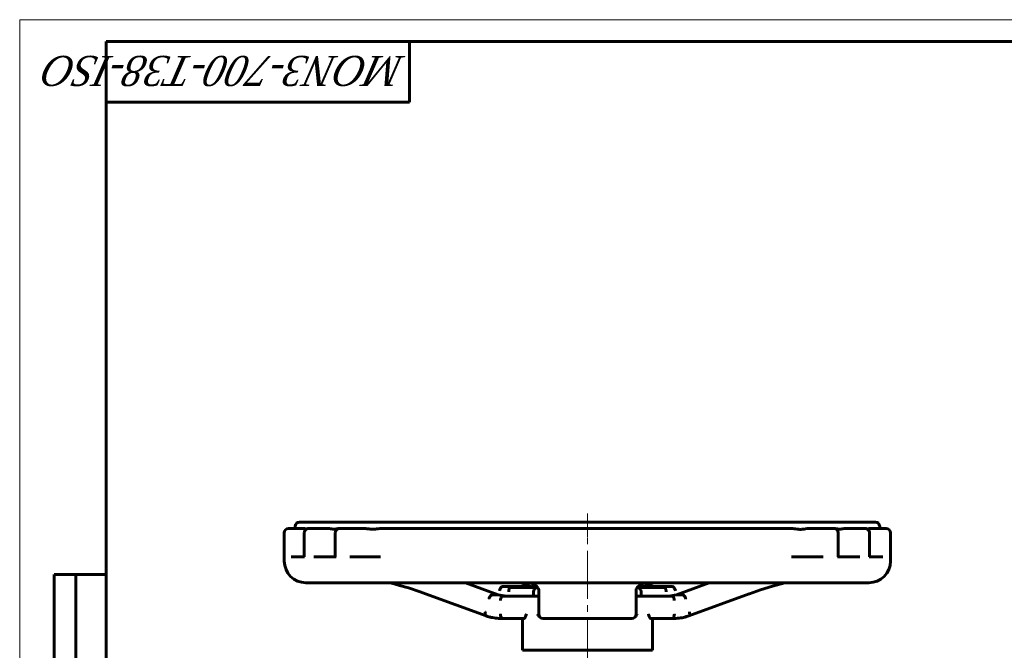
# Model space of a CAD drawing. Header units: millimetres. Extents: x 0 to 594, y 0 to 420.
# Tile 5 of 10: x 0 to 227, y 274 to 420. Entities that reach past the tile are written whole.
import ezdxf

# ---------------------------------------------------------------- set-up
doc = ezdxf.new("R2010")
doc.units = ezdxf.units.MM
for name, pattern in [('K5LT_AXLED', [13.875, 9.375, -1.5, 1.5, -1.5]), ('K5LT_BASIC', [0]), ('K5LT_THIN', [0])]:
    doc.linetypes.add(name, pattern=pattern)
doc.layers.add('Системный слой (1)', color=7, linetype='Continuous', true_color=0x6c6c6c)
doc.styles.add('KTEXTSTYLE', font='txt', dxfattribs={"width": 0.96, "height": 5})

# ---------------------------------------------------------------- blocks, each defined once
blk = doc.blocks.new('U0')
at = {"layer": 'Системный слой (1)', "color": 143, "linetype": 'K5LT_BASIC', "lineweight": 60, "true_color": 0x33acca}
for p, q in [((154.51, 282.42), (154.6, 282.48)), ((154.51, 282.42), (154.51, 282.42)), ((154.6, 282.48), (154.6, 282.48)), ((154.6, 282.48), (154.61, 282.48)), ((154.61, 282.48), (154.62, 282.49)), ((154.62, 282.49), (154.63, 282.51)), ((154.63, 282.51), (154.66, 282.56)), ((154.66, 282.56), (154.71, 282.68)), ((154.71, 283.22), (154.68, 283.36)), ((154.68, 283.36), (154.68, 283.36)), ((154.68, 283.36), (154.68, 283.36)), ((154.73, 283.1), (154.71, 283.22)), ((154.71, 282.7), (154.72, 282.73)), ((154.71, 282.69), (154.71, 282.7)), ((154.71, 282.68), (154.71, 282.69)), ((154.71, 282.68), (154.71, 282.68)), ((154.72, 282.73), (154.73, 282.79)), ((154.73, 283.04), (154.73, 283.1)), ((154.73, 283.01), (154.73, 283.04)), ((154.74, 283), (154.73, 283.01)), ((154.73, 282.79), (154.74, 282.91)), ((154.74, 282.99), (154.74, 283)), ((154.74, 282.91), (154.74, 282.99))]:
    blk.add_line(p, q, dxfattribs=at)
blk = doc.blocks.new('U1')
at = {"layer": 'Системный слой (1)', "color": 143, "linetype": 'K5LT_BASIC', "lineweight": 60, "true_color": 0x33acca}
for p, q in [((148.82, 289), (148.81, 289)), ((148.83, 289), (148.82, 289)), ((148.82, 289), (148.82, 289)), ((148.89, 288.98), (148.83, 289)), ((148.94, 288.96), (148.89, 288.98)), ((148.97, 288.94), (148.94, 288.96)), ((148.99, 288.93), (148.97, 288.94)), ((148.99, 288.92), (148.99, 288.93)), ((149, 288.92), (148.99, 288.92)), ((149.06, 288.86), (149, 288.92)), ((149.11, 288.79), (149.06, 288.86)), ((149.14, 288.75), (149.11, 288.79)), ((149.15, 288.73), (149.14, 288.75)), ((149.15, 288.72), (149.15, 288.73)), ((149.16, 288.71), (149.15, 288.72)), ((149.2, 288.61), (149.16, 288.71)), ((149.23, 288.5), (149.2, 288.61)), ((149.25, 288.44), (149.23, 288.5)), ((149.25, 288.41), (149.25, 288.44)), ((149.26, 288.4), (149.25, 288.41)), ((149.26, 288.39), (149.26, 288.4)), ((149.28, 288.27), (149.26, 288.39)), ((149.29, 288.14), (149.28, 288.27)), ((149.29, 288.07), (149.29, 288.14)), ((149.29, 288.03), (149.29, 288.07)), ((149.29, 288.02), (149.29, 288.03)), ((149.29, 288.01), (149.29, 288.02)), ((149.29, 288), (149.29, 288.01)), ((149.29, 288.01), (149.29, 288.01))]:
    blk.add_line(p, q, dxfattribs=at)
blk = doc.blocks.new('U2')
at = {"layer": 'Системный слой (1)', "color": 143, "linetype": 'K5LT_BASIC', "lineweight": 60, "true_color": 0x33acca}
for p, q in [((119, 288.73), (119.09, 288.8)), ((119.09, 288.8), (119.21, 288.88)), ((119.21, 288.88), (119.21, 288.89)), ((119.21, 288.89), (119.22, 288.89)), ((119.22, 288.89), (119.24, 288.9)), ((119.24, 288.9), (119.29, 288.92)), ((119.29, 288.92), (119.38, 288.96)), ((119.38, 288.96), (119.42, 288.97)), ((119.42, 288.97), (119.42, 288.97)), ((119.42, 288.97), (119.43, 288.97)), ((119.43, 288.97), (119.45, 288.97)), ((119.45, 288.97), (119.48, 288.98)), ((119.48, 288.98), (119.55, 288.99)), ((119.55, 288.99), (119.62, 289)), ((118.7, 288), (118.76, 288.34)), ((118.76, 288.35), (118.77, 288.36)), ((118.76, 288.34), (118.76, 288.35)), ((118.77, 288.36), (118.78, 288.39)), ((118.78, 288.39), (118.8, 288.44)), ((118.8, 288.44), (118.85, 288.54)), ((118.85, 288.54), (118.93, 288.65)), ((118.93, 288.65), (118.94, 288.66)), ((118.93, 288.65), (118.93, 288.65)), ((118.94, 288.66), (118.96, 288.69)), ((118.96, 288.69), (119, 288.73))]:
    blk.add_line(p, q, dxfattribs=at)
blk = doc.blocks.new('U3')
at = {"layer": 'Системный слой (1)', "color": 143, "linetype": 'K5LT_BASIC', "lineweight": 60, "true_color": 0x33acca}
for p, q in [((150.7, 287), (150.69, 287)), ((150.69, 287), (150.69, 287)), ((150.69, 287), (150.69, 287)), ((150.76, 286.98), (150.7, 287)), ((150.82, 286.96), (150.76, 286.98)), ((150.85, 286.94), (150.82, 286.96)), ((150.86, 286.93), (150.85, 286.94)), ((150.87, 286.92), (150.86, 286.93)), ((150.94, 286.86), (150.87, 286.92)), ((150.87, 286.92), (150.87, 286.92)), ((150.99, 286.79), (150.94, 286.86)), ((151.01, 286.75), (150.99, 286.79)), ((151.02, 286.73), (151.01, 286.75)), ((151.03, 286.72), (151.02, 286.73)), ((151.03, 286.71), (151.03, 286.72)), ((151.08, 286.61), (151.03, 286.71)), ((151.11, 286.5), (151.08, 286.61)), ((151.13, 286.44), (151.11, 286.5)), ((151.13, 286.41), (151.13, 286.44)), ((151.13, 286.4), (151.13, 286.41)), ((151.14, 286.39), (151.13, 286.4)), ((151.16, 286.27), (151.14, 286.39)), ((151.17, 286.14), (151.16, 286.27)), ((151.17, 286.07), (151.17, 286.14)), ((151.17, 286.04), (151.17, 286.07)), ((151.17, 286.02), (151.17, 286.04)), ((151.17, 286.01), (151.17, 286.02)), ((151.17, 286), (151.17, 286.01)), ((151.17, 286.01), (151.17, 286.01))]:
    blk.add_line(p, q, dxfattribs=at)
blk = doc.blocks.new('U4')
at = {"layer": 'Системный слой (1)', "color": 143, "linetype": 'K5LT_BASIC', "lineweight": 60, "true_color": 0x33acca}
for p, q in [((119.69, 282.74), (119.63, 282.84)), ((119.63, 282.84), (119.63, 282.84)), ((119.77, 282.61), (119.69, 282.74)), ((119.84, 282.51), (119.77, 282.61)), ((119.91, 282.41), (119.84, 282.51)), ((120, 282.3), (119.91, 282.41)), ((120.05, 282.24), (120, 282.3)), ((120.07, 282.22), (120.05, 282.24)), ((120.08, 282.2), (120.07, 282.22)), ((120.09, 282.2), (120.08, 282.2)), ((120.11, 282.17), (120.09, 282.2))]:
    blk.add_line(p, q, dxfattribs=at)
blk = doc.blocks.new('U5')
at = {"layer": 'Системный слой (1)', "color": 143, "linetype": 'K5LT_BASIC', "lineweight": 60, "true_color": 0x33acca}
for p, q in [((142.12, 282.18), (142.11, 282.17)), ((142.13, 282.19), (142.12, 282.18)), ((142.21, 282.29), (142.13, 282.19)), ((142.29, 282.38), (142.21, 282.29)), ((142.37, 282.49), (142.29, 282.38)), ((142.47, 282.64), (142.37, 282.49)), ((142.54, 282.74), (142.47, 282.64)), ((142.57, 282.79), (142.54, 282.74)), ((142.58, 282.82), (142.57, 282.79)), ((142.59, 282.83), (142.58, 282.82)), ((142.6, 282.84), (142.59, 282.83)), ((142.59, 282.83), (142.59, 282.83))]:
    blk.add_line(p, q, dxfattribs=at)
blk = doc.blocks.new('U6')
at = {"layer": 'Системный слой (1)', "color": 143, "linetype": 'K5LT_BASIC', "lineweight": 60, "true_color": 0x33acca}
for p, q in [((107.5, 283.1), (107.49, 282.98)), ((107.49, 282.98), (107.49, 282.98)), ((107.49, 282.98), (107.49, 282.96)), ((107.49, 282.96), (107.49, 282.93)), ((107.49, 282.93), (107.49, 282.88)), ((107.49, 282.88), (107.49, 282.78)), ((107.49, 282.78), (107.52, 282.68)), ((107.51, 283.23), (107.5, 283.1)), ((107.53, 283.29), (107.51, 283.23)), ((107.52, 282.68), (107.52, 282.67)), ((107.52, 282.67), (107.52, 282.66)), ((107.52, 282.66), (107.53, 282.64)), ((107.54, 283.32), (107.53, 283.29)), ((107.53, 282.64), (107.54, 282.6)), ((107.54, 283.36), (107.54, 283.35)), ((107.54, 283.35), (107.54, 283.35)), ((107.54, 283.35), (107.54, 283.34)), ((107.54, 283.34), (107.54, 283.32)), ((107.54, 282.6), (107.58, 282.54)), ((107.58, 282.54), (107.62, 282.48)), ((107.62, 282.48), (107.63, 282.47)), ((107.63, 282.47), (107.63, 282.47)), ((107.63, 282.47), (107.64, 282.46)), ((107.64, 282.46), (107.66, 282.45)), ((107.66, 282.45), (107.7, 282.42)), ((107.7, 282.42), (107.71, 282.42)), ((107.71, 282.42), (107.72, 282.42))]:
    blk.add_line(p, q, dxfattribs=at)
blk = doc.blocks.new('U7')
at = {"layer": 'Системный слой (1)', "color": 143, "linetype": 'K5LT_BASIC', "lineweight": 60, "true_color": 0x33acca}
for p, q in [((118.02, 290.09), (119.17, 289.41)), ((119.17, 289.41), (119.74, 288.83)), ((119.74, 288.83), (119.86, 288.48)), ((119.86, 288.48), (119.86, 288.48))]:
    blk.add_line(p, q, dxfattribs=at)
blk = doc.blocks.new('U8')
at = {"layer": 'Системный слой (1)', "color": 143, "linetype": 'K5LT_BASIC', "lineweight": 60, "true_color": 0x33acca}
for p, q in [((85.51, 290.09), (85.56, 290.07)), ((85.56, 290.07), (85.59, 290.07)), ((85.59, 290.07), (85.6, 290.06)), ((85.6, 290.06), (85.61, 290.06)), ((85.61, 290.06), (85.62, 290.06)), ((85.62, 290.06), (85.63, 290.06)), ((85.63, 290.06), (85.64, 290.05)), ((85.64, 290.05), (85.65, 290.05)), ((85.65, 290.05), (85.66, 290.05)), ((85.66, 290.05), (85.67, 290.05)), ((85.67, 290.05), (85.68, 290.04)), ((85.68, 290.04), (85.72, 290.03)), ((85.72, 290.03), (85.78, 290.02)), ((85.78, 290.02), (85.91, 289.98)), ((85.91, 289.98), (86.17, 289.91)), ((86.17, 289.91), (86.69, 289.77)), ((86.69, 289.77), (87.73, 289.48)), ((87.73, 289.48), (89.77, 288.87)), ((89.77, 288.87), (92.46, 287.99)), ((92.46, 287.99), (93.73, 287.54))]:
    blk.add_line(p, q, dxfattribs=at)
blk = doc.blocks.new('U9')
at = {"layer": 'Системный слой (1)', "color": 143, "linetype": 'K5LT_BASIC', "lineweight": 60, "true_color": 0x33acca}
for p, q in [((65.69, 302.59), (65.82, 302.57)), ((65.82, 302.57), (65.82, 302.57)), ((65.82, 302.57), (65.83, 302.57)), ((65.83, 302.57), (65.84, 302.56)), ((65.84, 302.56), (65.86, 302.56)), ((65.86, 302.56), (65.9, 302.55)), ((65.9, 302.55), (65.98, 302.52)), ((65.98, 302.52), (66.03, 302.5)), ((66.03, 302.5), (66.07, 302.48)), ((66.07, 302.48), (66.11, 302.47)), ((66.11, 302.47), (66.16, 302.45)), ((66.16, 302.45), (66.21, 302.44)), ((66.21, 302.44), (66.21, 302.44)), ((66.21, 302.44), (66.21, 302.44)), ((66.21, 302.44), (66.21, 302.44)), ((66.21, 302.44), (66.21, 302.44)), ((66.21, 302.44), (66.21, 302.44))]:
    blk.add_line(p, q, dxfattribs=at)
blk = doc.blocks.new('U10')
at = {"layer": 'Системный слой (1)', "color": 143, "linetype": 'K5LT_BASIC', "lineweight": 60, "true_color": 0x33acca}
for p, q in [((118.52, 289.11), (118.11, 289.21)), ((118.92, 289.04), (118.52, 289.11)), ((119.33, 289), (118.92, 289.04))]:
    blk.add_line(p, q, dxfattribs=at)
blk = doc.blocks.new('U11')
at = {"layer": 'Системный слой (1)', "color": 143, "linetype": 'K5LT_BASIC', "lineweight": 60, "true_color": 0x33acca}
for p, q in [((143.3, 289.04), (142.89, 289)), ((143.71, 289.11), (143.3, 289.04)), ((144.11, 289.21), (143.71, 289.11))]:
    blk.add_line(p, q, dxfattribs=at)
blk = doc.blocks.new('U12')
at = {"layer": 'Системный слой (1)', "color": 143, "linetype": 'K5LT_BASIC', "lineweight": 60, "true_color": 0x33acca}
for p, q in [((142.61, 289), (142.81, 288.97)), ((142.81, 288.97), (142.81, 288.96)), ((142.81, 288.96), (142.82, 288.96)), ((142.82, 288.96), (142.84, 288.96)), ((142.84, 288.96), (142.87, 288.95)), ((142.87, 288.95), (142.94, 288.92)), ((142.94, 288.92), (143.02, 288.88)), ((143.02, 288.88), (143.03, 288.88)), ((143.03, 288.88), (143.04, 288.87)), ((143.04, 288.87), (143.06, 288.86)), ((143.06, 288.86), (143.1, 288.83)), ((143.1, 288.83), (143.18, 288.77)), ((143.18, 288.77), (143.3, 288.64)), ((143.3, 288.64), (143.3, 288.64)), ((143.3, 288.64), (143.31, 288.62)), ((143.31, 288.62), (143.33, 288.6)), ((143.33, 288.6), (143.36, 288.55)), ((143.36, 288.55), (143.42, 288.44)), ((143.42, 288.44), (143.47, 288.33)), ((143.47, 288.33), (143.47, 288.33)), ((143.47, 288.33), (143.47, 288.31)), ((143.47, 288.31), (143.48, 288.29)), ((143.48, 288.29), (143.5, 288.23)), ((143.5, 288.23), (143.51, 288.11)), ((143.51, 288.11), (143.52, 288))]:
    blk.add_line(p, q, dxfattribs=at)
blk = doc.blocks.new('U13')
at = {"layer": 'Системный слой (1)', "color": 143, "linetype": 'K5LT_BASIC', "lineweight": 60, "true_color": 0x33acca}
for p, q in [((111.15, 286.62), (111.11, 286.51)), ((111.17, 286.66), (111.15, 286.62)), ((111.18, 286.69), (111.17, 286.66)), ((111.19, 286.7), (111.18, 286.7)), ((111.18, 286.7), (111.18, 286.69)), ((111.24, 286.8), (111.19, 286.7)), ((111.29, 286.87), (111.24, 286.8)), ((111.32, 286.9), (111.29, 286.87)), ((111.33, 286.91), (111.32, 286.9)), ((111.34, 286.92), (111.33, 286.91)), ((111.52, 287), (111.34, 286.92)), ((111.34, 286.92), (111.34, 286.92)), ((111.53, 287), (111.52, 287)), ((111.54, 287), (111.53, 287)), ((111.53, 287), (111.53, 287)), ((111.07, 286.27), (111.05, 286.14)), ((111.05, 286.14), (111.05, 286)), ((111.05, 286), (111.05, 286)), ((111.05, 286), (111.05, 286)), ((111.08, 286.36), (111.07, 286.33)), ((111.07, 286.33), (111.07, 286.27)), ((111.11, 286.51), (111.08, 286.38)), ((111.08, 286.38), (111.08, 286.38)), ((111.08, 286.38), (111.08, 286.36))]:
    blk.add_line(p, q, dxfattribs=at)
blk = doc.blocks.new('U14')
at = {"layer": 'Системный слой (1)', "color": 143, "linetype": 'K5LT_BASIC', "lineweight": 60, "true_color": 0x33acca}
for p, q in [((173.84, 289.29), (171.07, 288.43)), ((176.71, 290.09), (173.84, 289.29)), ((168.5, 287.54), (168.49, 287.54)), ((168.51, 287.54), (168.5, 287.54)), ((168.5, 287.54), (168.5, 287.54)), ((168.5, 287.54), (168.5, 287.54)), ((168.52, 287.55), (168.51, 287.55)), ((168.51, 287.55), (168.51, 287.54)), ((171.07, 288.43), (168.52, 287.55))]:
    blk.add_line(p, q, dxfattribs=at)
blk = doc.blocks.new('U15')
at = {"layer": 'Системный слой (1)', "color": 143, "linetype": 'K5LT_BASIC', "lineweight": 60, "true_color": 0x33acca}
for q in [(119.86, 288.48), (119.86, 283.36)]:
    blk.add_line((119.86, 288.48), q, dxfattribs=at)
blk = doc.blocks.new('U16')
at = {"layer": 'Системный слой (1)', "color": 143, "linetype": 'K5LT_BASIC', "lineweight": 60, "true_color": 0x33acca}
for p, q in [((113.12, 288.8), (113.06, 288.7)), ((113.17, 288.87), (113.12, 288.8)), ((113.2, 288.9), (113.17, 288.87)), ((113.21, 288.91), (113.2, 288.9)), ((113.22, 288.92), (113.21, 288.91)), ((113.4, 289), (113.22, 288.92)), ((113.22, 288.92), (113.22, 288.92)), ((113.41, 289), (113.4, 289)), ((113.4, 289), (113.4, 289)), ((113.41, 289), (113.41, 289)), ((112.94, 288.27), (112.93, 288.14)), ((112.93, 288.14), (112.93, 288)), ((112.93, 288), (112.93, 288)), ((112.93, 288), (112.93, 288)), ((112.95, 288.33), (112.94, 288.27)), ((112.96, 288.36), (112.95, 288.33)), ((112.99, 288.51), (112.96, 288.38)), ((112.96, 288.38), (112.96, 288.38)), ((112.96, 288.38), (112.96, 288.36)), ((113.03, 288.62), (112.99, 288.51)), ((113.05, 288.66), (113.03, 288.62)), ((113.06, 288.69), (113.05, 288.66)), ((113.06, 288.7), (113.06, 288.7)), ((113.06, 288.7), (113.06, 288.69))]:
    blk.add_line(p, q, dxfattribs=at)
blk = doc.blocks.new('U17')
at = {"layer": 'Системный слой (1)', "color": 143, "linetype": 'K5LT_BASIC', "lineweight": 60, "true_color": 0x33acca}
for p, q in [((142.4, 288.67), (142.59, 288.97)), ((142.59, 288.97), (143.32, 289.6)), ((143.32, 289.6), (144.19, 290.09)), ((142.36, 288.52), (142.37, 288.57)), ((142.36, 288.5), (142.36, 288.52)), ((142.36, 288.49), (142.36, 288.5)), ((142.36, 288.48), (142.36, 288.49)), ((142.36, 288.49), (142.36, 288.49)), ((142.36, 288.48), (142.36, 288.48)), ((142.36, 288.48), (142.36, 288.48)), ((142.36, 288.48), (142.36, 288.48)), ((142.37, 288.57), (142.4, 288.67))]:
    blk.add_line(p, q, dxfattribs=at)
blk = doc.blocks.new('U18')
at = {"layer": 'Системный слой (1)', "color": 143, "linetype": 'K5LT_BASIC', "lineweight": 60, "true_color": 0x33acca}
for p, q in [((195.77, 302.46), (195.87, 302.48)), ((195.87, 302.48), (195.93, 302.5)), ((195.93, 302.5), (195.99, 302.52)), ((195.99, 302.52), (196, 302.52)), ((196, 302.52), (196.01, 302.53)), ((196.01, 302.53), (196.02, 302.53)), ((196.02, 302.53), (196.04, 302.53)), ((196.04, 302.53), (196.06, 302.54)), ((196.06, 302.54), (196.09, 302.55)), ((196.09, 302.55), (196.14, 302.56)), ((196.14, 302.56), (196.2, 302.58)), ((196.2, 302.58), (196.3, 302.59)), ((196.3, 302.59), (196.31, 302.59))]:
    blk.add_line(p, q, dxfattribs=at)
blk = doc.blocks.new('U66')
at = {"color": 7, "linetype": 'K5LT_THIN', "lineweight": 18, "true_color": 0xffffff}
for p, q in [((0, 0), (0, 420)), ((0, 420), (594, 420))]:
    blk.add_line(p, q, dxfattribs=at)
at = {"color": 143, "linetype": 'K5LT_BASIC', "lineweight": 60, "true_color": 0x33acca}
for p, q in [((20, 5), (20, 415)), ((20, 415), (589, 415)), ((90, 415), (90, 401)), ((90, 401), (20, 401)), ((8, 172), (8, 292)), ((20, 292), (8, 292)), ((13, 172), (13, 292))]:
    blk.add_line(p, q, dxfattribs=at)
at = {"color": 7, "insert": (88.97, 404.64), "char_height": 7, "attachment_point": 1, "rotation": 180, "style": 'KTEXTSTYLE'}
blk.add_mtext('\\fArial|b0|c204|p34;\\H5.0;\\W1.000;\\Q15;\\fGOST Type AU|b0|i0|c204|p34;\\Q15;\\W0.937;\\H7.00;MON3-700-T38-ISO', dxfattribs=at)

msp = doc.modelspace()

# ---------------------------------------------------------------- linework, layer by layer
at = {"layer": 'Системный слой (1)', "color": 30, "linetype": 'K5LT_AXLED', "lineweight": 18, "true_color": 0xff8000}
for p, q in [((131.1109, 300.5873), (131.1109, 306.0873)), ((131.1109, 288.0873), (131.1109, 303.5873)), ((131.1109, 272.4955), (131.1109, 287.9955)), ((131.1109, 226.0873), (131.1109, 276.4953))]:
    msp.add_line(p, q, dxfattribs=at)
at = {"layer": 'Системный слой (1)', "color": 143, "linetype": 'K5LT_BASIC', "lineweight": 60, "true_color": 0x33acca}
for p, q in [((63.7054, 302.5873), (62.1109, 302.5873)), ((63.6109, 302.5873), (63.6109, 303.0873)), ((65.6883, 302.5873), (63.7054, 302.5873)), ((197.6109, 304.0873), (64.6109, 304.0873)), ((68.8669, 302.5873), (66.7347, 302.5873)), ((71.2678, 302.5873), (68.8669, 302.5873)), ((73.8925, 302.5873), (73.8607, 302.5873)), ((77.0583, 302.5873), (73.8925, 302.5873)), ((75.014, 304.0873), (75.0817, 304.0873)), ((75.0817, 304.0873), (75.7618, 304.0873)), ((75.7618, 304.0873), (76.3668, 304.0873)), ((79.6856, 302.5873), (77.0583, 302.5873)), ((77.3991, 304.0873), (77.415, 304.0873)), ((84.0094, 302.5873), (83.3881, 302.5873)), ((177.5856, 302.5873), (84.0094, 302.5873)), ((178.213, 302.5873), (177.5856, 302.5873)), ((184.8054, 302.5873), (182.196, 302.5873)), ((188.0207, 302.5873), (184.8054, 302.5873)), ((188.0748, 302.5873), (188.0207, 302.5873)), ((193.1161, 302.5873), (190.7037, 302.5873)), ((195.2787, 302.5873), (193.1161, 302.5873)), ((198.329, 302.5873), (196.3134, 302.5873)), ((200.1109, 302.5873), (198.329, 302.5873)), ((198.6109, 302.5873), (198.6109, 303.0873)), ((61.1109, 295.0873), (61.1109, 301.5873)), ((65.7347, 301.5873), (65.7347, 296.0873)), ((72.8925, 301.5873), (72.8925, 296.0873)), ((189.0207, 296.0873), (189.0207, 301.5873)), ((196.2787, 296.0873), (196.2787, 301.5873)), ((201.1109, 295.0873), (201.1109, 301.5873)), ((65.8017, 296.0873), (62.7285, 296.0873)), ((73.0633, 296.0873), (67.9648, 296.0873)), ((83.3267, 296.0873), (76.2749, 296.0873)), ((185.5836, 296.0873), (178.2591, 296.0873)), ((194.0147, 296.0873), (188.8455, 296.0873)), ((199.3032, 296.0873), (196.2086, 296.0873)), ((66.1109, 290.0873), (196.1109, 290.0873)), ((110.5178, 287.3189), (102.9587, 290.0873)), ((111.5415, 289.2253), (118.0415, 289.2253)), ((119.6206, 288.9955), (113.4104, 288.9955)), ((118.118, 289.2131), (115.731, 290.0873)), ((148.8115, 288.9955), (142.6056, 288.9955)), ((144.1038, 289.2131), (146.4908, 290.0873)), ((144.1804, 289.2253), (150.6804, 289.2253)), ((151.704, 287.3189), (159.2632, 290.0873)), ((107.7107, 282.4186), (93.7303, 287.5387)), ((109.1428, 287.3189), (110.5178, 287.3189)), ((112.3273, 286.9955), (110.5178, 287.3189)), ((117.0723, 286.9955), (111.5354, 286.9955)), ((117.9521, 286.9955), (117.0723, 286.9955)), ((119.8609, 286.9955), (117.9521, 286.9955)), ((118.7007, 286.9955), (118.7007, 287.9955)), ((142.3609, 283.3612), (142.3609, 288.4778)), ((144.2697, 286.9955), (142.3609, 286.9955)), ((143.5212, 287.9955), (143.5212, 286.9955)), ((145.1496, 286.9955), (144.2697, 286.9955)), ((150.6865, 286.9955), (145.1496, 286.9955)), ((149.8945, 286.9955), (151.704, 287.3189)), ((151.704, 287.3189), (153.079, 287.3189)), ((154.5111, 282.4186), (168.4916, 287.5387)), ((119.8609, 285.9955), (119.8609, 285.9893)), ((119.8609, 283.3612), (119.8609, 282.8357)), ((142.3609, 282.8357), (142.3609, 283.3612)), ((111.2438, 281.8357), (116.1109, 281.8357)), ((111.5354, 281.8397), (116.5016, 281.8397)), ((116.1109, 274.4955), (116.1109, 281.8397)), ((141.3609, 281.8357), (120.8609, 281.8357)), ((145.7203, 281.8397), (150.6865, 281.8397)), ((146.1109, 274.4955), (146.1109, 281.8397)), ((146.1109, 281.8357), (150.978, 281.8357)), ((116.1109, 274.4955), (146.1109, 274.4955))]:
    msp.add_line(p, q, dxfattribs=at)
for centre, radius, start, end in [((62.1109, 301.5873), 1, 90, 180), ((64.6109, 303.0873), 1, 90, 180), ((66.7347, 301.5873), 1, 90, 180.003124), ((73.8925, 301.5873), 1, 90, 180.000005), ((188.0207, 301.5873), 1, 0, 90), ((195.2787, 301.5873), 1, 359.999475, 90), ((197.6109, 303.0873), 1, 0, 90), ((200.1109, 301.5873), 1, 0, 90), ((66.1109, 295.0873), 5, 180, 270), ((196.1109, 295.0873), 5, 270, 0), ((120.8609, 282.8357), 1, 180, 270), ((141.3609, 282.8357), 1, 270, 0)]:
    msp.add_arc(centre, radius, start, end, dxfattribs=at)
for centre, major_axis, ratio, start_param, end_param in [((94.0742, 288.4778), (-0.3439, -0.939), 0.47660205, 0, 0.00078642), ((120.8609, 288.4778), (1, 0), 0.95320409, 3.14159265, 3.14169624), ((141.3609, 288.4778), (1, 0), 0.95320409, 6.28317186, 6.28318531), ((168.1477, 288.4778), (0.3439, -0.939), 0.47660205, 6.28239958, 6.28318531)]:
    msp.add_ellipse(centre, major_axis=major_axis, ratio=ratio, start_param=start_param, end_param=end_param, dxfattribs=at)
for points, knots in [([(71.2678, 302.5873), (71.3539, 302.5873), (71.4405, 302.5805), (71.7121, 302.5494), (71.905, 302.512), (72.2304, 302.4721), (72.3466, 302.4626), (72.5827, 302.4585), (72.6935, 302.4631), (72.9802, 302.4885), (73.1528, 302.5155), (73.4922, 302.5637), (73.6769, 302.5873), (73.8607, 302.5873)], [0.392468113, 0.392468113, 0.392468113, 0.392468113, 0.455747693, 0.455747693, 0.594618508, 0.594618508, 0.675813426, 0.675813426, 0.751288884, 0.751288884, 0.862237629, 0.862237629, 0.980447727, 0.980447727, 0.980447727, 0.980447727]), ([(79.6856, 302.5873), (80.0146, 302.5873), (80.3673, 302.5311), (80.8728, 302.4696), (81.0172, 302.4543), (81.2487, 302.4396), (81.3292, 302.4362), (81.4808, 302.4336), (81.5505, 302.4338), (81.708, 302.4378), (81.7947, 302.4421), (82.0649, 302.4617), (82.2437, 302.4825), (82.6832, 302.5367), (82.9322, 302.5695), (83.2528, 302.5853), (83.3194, 302.5873), (83.3881, 302.5873)], [1.605096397, 1.605096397, 1.605096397, 1.605096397, 1.866541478, 1.866541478, 1.972651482, 1.972651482, 2.028378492, 2.028378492, 2.074858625, 2.074858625, 2.13089448, 2.13089448, 2.244598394, 2.244598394, 2.396611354, 2.396611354, 2.434193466, 2.434193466, 2.434193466, 2.434193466]), ([(178.213, 302.5873), (178.646, 302.5873), (179.0923, 302.5029), (179.6714, 302.4296), (179.8069, 302.4152), (180.0229, 302.4012), (180.1001, 302.398), (180.2457, 302.3956), (180.3129, 302.3961), (180.4661, 302.4005), (180.5507, 302.4054), (180.8092, 302.4267), (180.9769, 302.449), (181.3929, 302.5099), (181.6322, 302.5495), (181.9741, 302.5806), (182.0838, 302.5873), (182.196, 302.5873)], [1.597055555, 1.597055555, 1.597055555, 1.597055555, 1.844003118, 1.844003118, 1.921383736, 1.921383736, 1.964802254, 1.964802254, 2.002398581, 2.002398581, 2.049704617, 2.049704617, 2.145437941, 2.145437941, 2.28086351, 2.28086351, 2.339237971, 2.339237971, 2.339237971, 2.339237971]), ([(188.0748, 302.5873), (188.26, 302.5873), (188.4464, 302.564), (188.7899, 302.5158), (188.9645, 302.4888), (189.2543, 302.4634), (189.3659, 302.4586), (189.6033, 302.4624), (189.7199, 302.4715), (190.045, 302.5102), (190.238, 302.5468), (190.5147, 302.5794), (190.6088, 302.5873), (190.7037, 302.5873)], [1.530717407, 1.530717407, 1.530717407, 1.530717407, 1.649150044, 1.649150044, 1.759730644, 1.759730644, 1.834170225, 1.834170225, 1.913359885, 1.913359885, 2.047378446, 2.047378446, 2.11147543, 2.11147543, 2.11147543, 2.11147543]), ([(111.5415, 289.2253), (111.4764, 289.2253), (111.4058, 289.2009), (111.2614, 289.106), (111.189, 289.0364), (111.0519, 288.8608), (110.9886, 288.7564), (110.8783, 288.5242), (110.8327, 288.3981), (110.7996, 288.2688), (110.7991, 288.267), (110.7986, 288.2652)], [-0.314045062, -0.314045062, -0.314045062, -0.314045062, -0.235935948, -0.235935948, -0.157814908, -0.157814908, -0.079671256, -0.079671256, 0, 0, 0.001152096, 0.001152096, 0.001152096, 0.001152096]), ([(113.3967, 288.9951), (113.3782, 288.9941), (113.3597, 288.9932), (113.3226, 288.9916), (113.3041, 288.9908), (113.2671, 288.9896), (113.2485, 288.9891), (113.2115, 288.9883), (113.193, 288.988), (113.1559, 288.9876), (113.1374, 288.9875), (113.1188, 288.9875)], [0, 0, 0, 0, 1.2, 1.2, 2.4, 2.4, 3.6, 3.6, 4.8, 4.8, 6, 6, 6, 6]), ([(118.1122, 289.2149), (118.0908, 289.2215), (118.0684, 289.225), (118.0439, 289.2253), (118.0427, 289.2253), (118.0415, 289.2253)], [-0.3433657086, -0.3433657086, -0.3433657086, -0.3433657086, -0.315306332, -0.315306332, -0.3138538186, -0.3138538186, -0.3138538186, -0.3138538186]), ([(148.8252, 288.9951), (148.8437, 288.9941), (148.8622, 288.9932), (148.8992, 288.9916), (148.9177, 288.9908), (148.9548, 288.9896), (148.9733, 288.9891), (149.0104, 288.9883), (149.0289, 288.988), (149.0659, 288.9876), (149.0845, 288.9875), (149.103, 288.9875)], [0, 0, 0, 0, 1.2, 1.2, 2.4, 2.4, 3.6, 3.6, 4.8, 4.8, 6, 6, 6, 6]), ([(151.4232, 288.2652), (151.4228, 288.267), (151.4223, 288.2688), (151.3897, 288.3957), (151.3453, 288.5194), (151.2367, 288.7502), (151.1736, 288.8551), (151.0369, 289.0321), (150.9646, 289.1025), (150.8201, 289.1991), (150.7493, 289.2244), (150.6828, 289.2253), (150.6816, 289.2253), (150.6804, 289.2253)], [-0.629036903, -0.629036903, -0.629036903, -0.629036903, -0.627884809, -0.627884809, -0.54971829, -0.54971829, -0.47156008, -0.47156008, -0.393422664, -0.393422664, -0.315306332, -0.315306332, -0.313853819, -0.313853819, -0.313853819, -0.313853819]), ([(109.1428, 287.3189), (109.0777, 287.3189), (109.007, 287.2945), (108.8622, 287.1998), (108.7895, 287.1303), (108.6517, 286.9549), (108.5879, 286.8507), (108.4766, 286.6188), (108.4306, 286.493), (108.3969, 286.3639), (108.3964, 286.3621), (108.3959, 286.3602)], [-0.31402163, -0.31402163, -0.31402163, -0.31402163, -0.23590476, -0.23590476, -0.157780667, -0.157780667, -0.079642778, -0.079642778, 0, 0, 0.001159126, 0.001159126, 0.001159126, 0.001159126]), ([(111.5247, 286.9953), (111.506, 286.9945), (111.4873, 286.9937), (111.4498, 286.9925), (111.4311, 286.9919), (111.3937, 286.9909), (111.3749, 286.9905), (111.3375, 286.9899), (111.3188, 286.9897), (111.2813, 286.9893), (111.2626, 286.9893), (111.2438, 286.9893)], [0, 0, 0, 0, 1.2, 1.2, 2.4, 2.4, 3.6, 3.6, 4.8, 4.8, 6, 6, 6, 6]), ([(150.6972, 286.9953), (150.7159, 286.9945), (150.7346, 286.9937), (150.772, 286.9925), (150.7908, 286.9919), (150.8282, 286.9909), (150.8469, 286.9905), (150.8844, 286.9899), (150.9031, 286.9897), (150.9406, 286.9893), (150.9593, 286.9893), (150.978, 286.9893)], [0, 0, 0, 0, 1.2, 1.2, 2.4, 2.4, 3.6, 3.6, 4.8, 4.8, 6, 6, 6, 6]), ([(153.8259, 286.3602), (153.8255, 286.3621), (153.825, 286.3639), (153.7919, 286.4906), (153.747, 286.6141), (153.6375, 286.8446), (153.5739, 286.9493), (153.4364, 287.126), (153.3638, 287.1962), (153.2189, 287.2927), (153.148, 287.318), (153.0814, 287.3189), (153.0802, 287.3189), (153.079, 287.3189)], [-0.628997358, -0.628997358, -0.628997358, -0.628997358, -0.627838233, -0.627838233, -0.549685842, -0.549685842, -0.471538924, -0.471538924, -0.393404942, -0.393404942, -0.315283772, -0.315283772, -0.313830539, -0.313830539, -0.313830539, -0.313830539]), ([(111.2438, 281.8357), (111.2411, 281.8357), (111.2383, 281.8357), (111.2309, 281.8357), (111.2262, 281.8357), (111.2133, 281.8357), (111.2049, 281.8358), (111.1808, 281.8359), (111.165, 281.836), (111.1187, 281.8364), (111.0881, 281.8368), (111, 281.8383), (110.9426, 281.8397), (110.7776, 281.8451), (110.6702, 281.8502), (110.348, 281.8703), (110.1336, 281.8901), (109.6826, 281.945), (109.4462, 281.9816), (108.9757, 282.0703), (108.7417, 282.1223), (108.2426, 282.2502), (107.9782, 282.3285), (107.7163, 282.4166)], [0, 0, 0, 0, 0.0349794, 0.0349794, 0.0932784, 0.0932784, 0.19821659, 0.19821659, 0.39643318, 0.39643318, 0.78120656, 0.78120656, 1.50410132, 1.50410132, 2.85658681, 2.85658681, 5.56155781, 5.56155781, 8.56155781, 8.56155781, 11.56155781, 11.56155781, 15, 15, 15, 15]), ([(111.0249, 282.8397), (111.025, 282.8377), (111.025, 282.8357), (111.0268, 282.701), (111.0418, 282.5699), (111.0958, 282.3281), (111.1339, 282.2194), (111.2285, 282.0365), (111.284, 281.964), (111.4055, 281.8651), (111.4703, 281.8397), (111.5354, 281.8397)], [-0.001203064, -0.001203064, -0.001203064, -0.001203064, 0, 0, 0.079579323, 0.079579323, 0.157711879, 0.157711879, 0.235838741, 0.235838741, 0.313962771, 0.313962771, 0.313962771, 0.313962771]), ([(116.7415, 282.0898), (116.7217, 282.0481), (116.6839, 281.9806), (116.6313, 281.9125), (116.5866, 281.8712), (116.5437, 281.8456), (116.5161, 281.8397), (116.5016, 281.8397)], [0, 0, 0, 0, 2.01255349, 3.68457643, 5.01687365, 6.34602346, 8, 8, 8, 8]), ([(117.0122, 282.8397), (117.0119, 282.8389), (117.0117, 282.8382), (116.9572, 282.6731), (116.8732, 282.4006), (116.7721, 282.1569), (116.7572, 282.1229), (116.7415, 282.0898)], [-0.000632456, -0.000632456, -0.000632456, -0.000632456, 0, 0, 0.137190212, 0.137190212, 0.158998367, 0.158998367, 0.158998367, 0.158998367]), ([(145.4804, 282.0898), (145.4647, 282.1229), (145.4498, 282.1569), (145.3487, 282.4006), (145.2647, 282.6731), (145.2102, 282.8382), (145.2099, 282.8389), (145.2097, 282.8397)], [0.664549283, 0.664549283, 0.664549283, 0.664549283, 0.686358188, 0.686358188, 0.823552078, 0.823552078, 0.824184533, 0.824184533, 0.824184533, 0.824184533]), ([(145.7203, 281.8397), (145.7089, 281.8397), (145.6852, 281.8437), (145.648, 281.8625), (145.6149, 281.8894), (145.5819, 281.9241), (145.5451, 281.9718), (145.5094, 282.0311), (145.4872, 282.0755), (145.4804, 282.0898)], [0, 0, 0, 0, 1.62176415, 3.23056783, 4.74250232, 5.66100072, 7.18694494, 9.12260552, 10, 10, 10, 10]), ([(150.6865, 281.8397), (150.7516, 281.8397), (150.8163, 281.8651), (150.9378, 281.964), (150.9934, 282.0365), (151.0879, 282.2194), (151.126, 282.3281), (151.1801, 282.5699), (151.195, 282.701), (151.1969, 282.8357), (151.1969, 282.8377), (151.1969, 282.8397)], [0, 0, 0, 0, 0.078123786, 0.078123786, 0.156250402, 0.156250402, 0.234382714, 0.234382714, 0.313961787, 0.313961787, 0.315164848, 0.315164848, 0.315164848, 0.315164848]), ([(154.5055, 282.4166), (154.3482, 282.3637), (154.1899, 282.3143), (153.7997, 282.2019), (153.5669, 282.1429), (153.0987, 282.0402), (152.8633, 281.9965), (152.3906, 281.9246), (152.1532, 281.8964), (151.6776, 281.8555), (151.4392, 281.8428), (151.1274, 281.8365), (151.0541, 281.8357), (150.9799, 281.8357), (150.9789, 281.8357), (150.978, 281.8357)], [0, 0, 0, 0, 1.9287312, 1.9287312, 4.7287312, 4.7287312, 7.5287312, 7.5287312, 10.3287312, 10.3287312, 13.1287312, 13.1287312, 13.9891199, 13.9891199, 14, 14, 14, 14])]:
    msp.add_open_spline(points, degree=3, knots=knots, dxfattribs=at)
msp.add_open_spline([(144.1804, 289.2253), (144.1558, 289.2253), (144.1321, 289.2218), (144.1097, 289.2149)], degree=3, dxfattribs=at)

# ---------------------------------------------------------------- block references
msp.add_blockref('U66', (0, 0))
at = {"layer": 'Системный слой (1)'}
for name in ['U9', 'U18', 'U8', 'U16', 'U7', 'U10', 'U2', 'U17', 'U12', 'U11', 'U1', 'U14', 'U13', 'U15', 'U3', 'U6', 'U4', 'U5', 'U0']:
    msp.add_blockref(name, (0, 0), dxfattribs=at)

doc.saveas('drawing.dxf')
